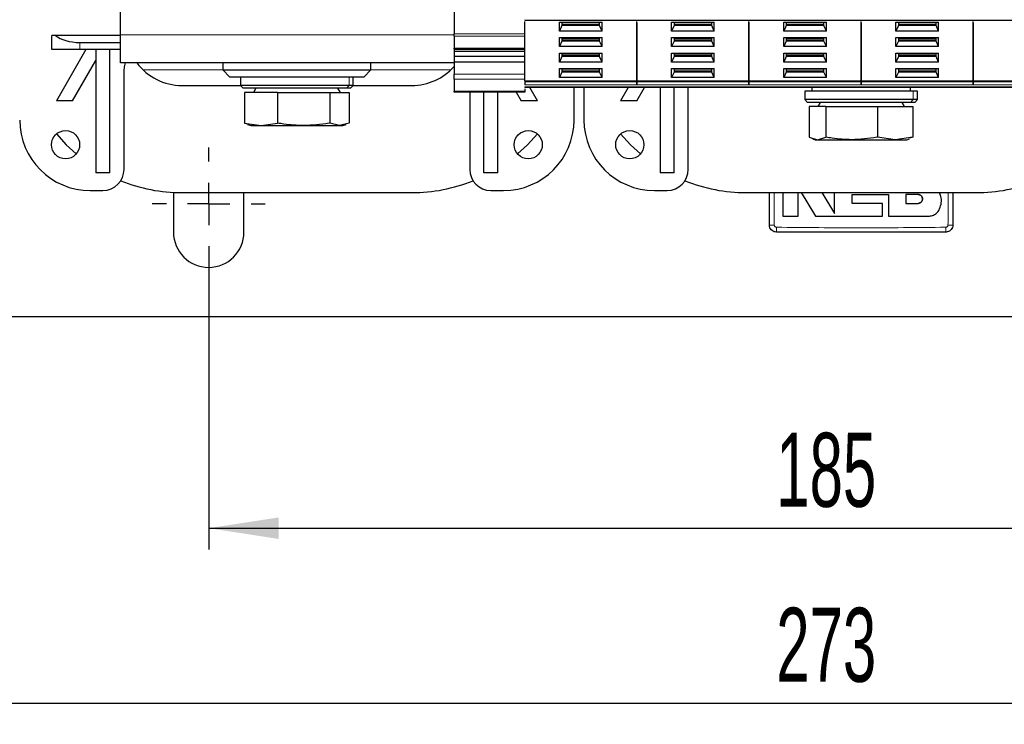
# Model space of a CAD drawing. Header units: millimetres. Extents: x 5 to 418, y 2 to 292.
# Tile 3 of 51: x 60 to 106, y 60 to 93. Entities that reach past the tile are written whole.
import ezdxf

# ---------------------------------------------------------------- set-up
doc = ezdxf.new("R2010")
doc.units = ezdxf.units.MM
doc.layers.add('SLD-0', color=7, linetype='Continuous')
doc.styles.add('SLDTEXTSTYLE0', font='TXT', dxfattribs={"width": 0.605})
doc.dimstyles.new('SLDDIMSTYLE0', dxfattribs={"dimtxt": 3.5, "dimasz": 3.302, "dimexe": 0, "dimexo": 0.0625, "dimgap": 0.875, "dimtad": 1, "dimlfac": 3, "dimrnd": 1e-09, "dimzin": 12, "dimdsep": 46, "dimtxsty": 'SLDTEXTSTYLE0', "dimsah": 1, "dimcen": 0.09, "dimadec": 0, "dimazin": 3, "dimtfac": 1, "dimtofl": 0, "dimtmove": 0, "dimatfit": 3, "dimfxl": 1, "dimfrac": 2, "dimtolj": 1, "dimtzin": 12, "dimarcsym": 0})

# ---------------------------------------------------------------- blocks, each defined once
blk = doc.blocks.new('_D_4')
at = {"layer": 'SLD-0'}
for p, q in [((68.77, 81.792), (68.77, 68.126)), ((130.437, 81.792), (130.437, 68.126)), ((68.77, 69.126), (130.437, 69.126))]:
    blk.add_line(p, q, dxfattribs=at)
for points in [[(68.77, 69.126), (72.072, 68.618), (72.072, 69.634)], [(130.437, 69.126), (127.135, 69.634), (127.135, 68.618)]]:
    blk.add_solid(points, dxfattribs=at)
at = {"layer": 'SLD-0', "insert": (95.593, 73.638), "char_height": 3.5, "attachment_point": 1, "style": 'SLDTEXTSTYLE0'}
blk.add_mtext('185', dxfattribs=at)
blk = doc.blocks.new('_D_6')
at = {"layer": 'SLD-0', "color": 7}
for p, q in [((54.104, 81.792), (54.104, 59.853)), ((145.104, 81.792), (145.104, 59.853)), ((54.104, 60.853), (145.104, 60.853))]:
    blk.add_line(p, q, dxfattribs=at)
for points in [[(54.104, 60.853), (57.406, 60.345), (57.406, 61.361)], [(145.104, 60.853), (141.802, 61.361), (141.802, 60.345)]]:
    blk.add_solid(points, dxfattribs=at)
at = {"layer": 'SLD-0', "color": 7, "insert": (95.593, 65.365), "char_height": 3.5, "attachment_point": 1, "style": 'SLDTEXTSTYLE0'}
blk.add_mtext('273', dxfattribs=at)
blk = doc.blocks.new('SW_CENTERMARKSYMBOL_1')
at = {"layer": 'SLD-0', "color": 0}
for p, q in [((0, 2), (0, 2.667)), ((0, 0), (0, 1)), ((-2, 0), (-2.667, 0)), ((0, 0), (-1, 0)), ((0, 0), (0, -1)), ((0, 0), (1, 0)), ((2, 0), (2.667, 0)), ((0, -2), (0, -2.667))]:
    blk.add_line(p, q, dxfattribs=at)
blk = doc.blocks.new('SW_CENTERMARKSYMBOL_6')
at = {"layer": 'SLD-0', "color": 0}
for p, q in [((0, 2), (0, 2.667)), ((0, 0), (0, 1)), ((-2, 0), (-2.667, 0)), ((0, 0), (-1, 0)), ((0, 0), (0, -1)), ((0, 0), (1, 0)), ((2, 0), (2.667, 0)), ((0, -2), (0, -2.667))]:
    blk.add_line(p, q, dxfattribs=at)

msp = doc.modelspace()

# ---------------------------------------------------------------- linework, layer by layer
at = {"color": 7, "linetype": 'Continuous', "lineweight": 25}
for p, q in [((64.6036, 92.4591), (64.6036, 107.7925)), ((80.3703, 106.4811), (80.3703, 92.5038)), ((83.7036, 93.1404), (89.0036, 93.1404)), ((83.7036, 90.2705), (83.7036, 93.082)), ((89.0036, 93.1404), (94.3036, 93.1404)), ((89.0036, 90.2705), (89.0036, 93.082)), ((94.3036, 93.1404), (99.6036, 93.1404)), ((94.3036, 90.2705), (94.3036, 93.082)), ((99.6036, 93.1404), (104.9036, 93.1404)), ((99.6036, 90.2705), (99.6036, 93.082)), ((104.9036, 93.1404), (110.2036, 93.1404)), ((104.9036, 90.2705), (104.9036, 93.082)), ((85.3454, 93.0517), (87.3618, 93.0517)), ((85.3454, 92.6276), (85.3454, 93.0517)), ((85.4619, 92.8868), (85.3454, 92.6276)), ((87.3618, 92.6276), (85.3454, 92.6276)), ((85.4619, 93.0517), (85.4619, 92.8868)), ((87.2453, 92.934), (85.4619, 92.934)), ((87.2453, 92.8868), (85.4619, 92.8868)), ((87.2453, 92.8868), (87.2453, 93.0517)), ((87.3618, 92.6276), (87.2453, 92.8868)), ((87.3618, 92.6276), (87.3618, 93.0517)), ((89.0036, 93.0237), (89.0036, 90.2705)), ((90.6454, 93.0517), (92.6618, 93.0517)), ((90.6454, 92.6276), (90.6454, 93.0517)), ((90.7619, 92.8868), (90.6454, 92.6276)), ((92.6618, 92.6276), (90.6454, 92.6276)), ((90.7619, 93.0517), (90.7619, 92.8868)), ((92.5453, 92.934), (90.7619, 92.934)), ((92.5453, 92.8868), (90.7619, 92.8868)), ((92.5453, 92.8868), (92.5453, 93.0517)), ((92.6618, 92.6276), (92.5453, 92.8868)), ((92.6618, 92.6276), (92.6618, 93.0517)), ((94.3036, 93.053), (94.3036, 90.2705)), ((95.9454, 93.0517), (97.9618, 93.0517)), ((95.9454, 92.6276), (95.9454, 93.0517)), ((96.0619, 92.8868), (95.9454, 92.6276)), ((97.9618, 92.6276), (95.9454, 92.6276)), ((96.0619, 93.0517), (96.0619, 92.8868)), ((97.8453, 92.934), (96.0619, 92.934)), ((97.8453, 92.8868), (96.0619, 92.8868)), ((97.8453, 92.8868), (97.8453, 93.0517)), ((97.9618, 92.6276), (97.8453, 92.8868)), ((97.9618, 92.6276), (97.9618, 93.0517)), ((99.6036, 93.0237), (99.6036, 90.2705)), ((101.2454, 93.0517), (103.2618, 93.0517)), ((101.2454, 92.6276), (101.2454, 93.0517)), ((101.3619, 92.8868), (101.2454, 92.6276)), ((103.2618, 92.6276), (101.2454, 92.6276)), ((101.3619, 93.0517), (101.3619, 92.8868)), ((103.1453, 92.934), (101.3619, 92.934)), ((103.1453, 92.8868), (101.3619, 92.8868)), ((103.1453, 92.8868), (103.1453, 93.0517)), ((103.2618, 92.6276), (103.1453, 92.8868)), ((103.2618, 92.6276), (103.2618, 93.0517)), ((104.9036, 93.0237), (104.9036, 90.2705)), ((61.3536, 91.7591), (61.3536, 92.4258)), ((61.5322, 92.4258), (61.3536, 92.4258)), ((64.6036, 92.4258), (61.5322, 92.4258)), ((64.6036, 91.1258), (64.6036, 92.4591)), ((80.3703, 92.386), (80.3703, 92.5038)), ((80.3703, 92.386), (80.3703, 91.8193)), ((85.3454, 92.3211), (87.3618, 92.3211)), ((85.3454, 91.8969), (85.3454, 92.3211)), ((85.4619, 92.1561), (85.3454, 91.8969)), ((85.4619, 92.3211), (85.4619, 92.1561)), ((87.2453, 92.2033), (85.4619, 92.2033)), ((87.2453, 92.1561), (85.4619, 92.1561)), ((87.2453, 92.1561), (87.2453, 92.3211)), ((87.3618, 91.8969), (87.2453, 92.1561)), ((87.3618, 91.8969), (87.3618, 92.3211)), ((90.6454, 92.3211), (92.6618, 92.3211)), ((90.6454, 91.8969), (90.6454, 92.3211)), ((90.7619, 92.1561), (90.6454, 91.8969)), ((90.7619, 92.3211), (90.7619, 92.1561)), ((92.5453, 92.2033), (90.7619, 92.2033)), ((92.5453, 92.1561), (90.7619, 92.1561)), ((92.5453, 92.1561), (92.5453, 92.3211)), ((92.6618, 91.8969), (92.5453, 92.1561)), ((92.6618, 91.8969), (92.6618, 92.3211)), ((95.9454, 92.3211), (97.9618, 92.3211)), ((95.9454, 91.8969), (95.9454, 92.3211)), ((96.0619, 92.1561), (95.9454, 91.8969)), ((96.0619, 92.3211), (96.0619, 92.1561)), ((97.8453, 92.2033), (96.0619, 92.2033)), ((97.8453, 92.1561), (96.0619, 92.1561)), ((97.8453, 92.1561), (97.8453, 92.3211)), ((97.9618, 91.8969), (97.8453, 92.1561)), ((97.9618, 91.8969), (97.9618, 92.3211)), ((101.2454, 92.3211), (103.2618, 92.3211)), ((101.2454, 91.8969), (101.2454, 92.3211)), ((101.3619, 92.1561), (101.2454, 91.8969)), ((101.3619, 92.3211), (101.3619, 92.1561)), ((103.1453, 92.2033), (101.3619, 92.2033)), ((103.1453, 92.1561), (101.3619, 92.1561)), ((103.1453, 92.1561), (103.1453, 92.3211)), ((103.2618, 91.8969), (103.1453, 92.1561)), ((103.2618, 91.8969), (103.2618, 92.3211)), ((62.6869, 91.7591), (61.3536, 91.7591)), ((62.9703, 91.7591), (61.5703, 89.3343)), ((62.6869, 92.0925), (64.6036, 92.0925)), ((64.6036, 91.7591), (62.6869, 91.7591)), ((63.4369, 91.7591), (63.4369, 85.9258)), ((64.1036, 85.9258), (64.1036, 91.7591)), ((80.3703, 91.7705), (80.3703, 91.8193)), ((80.3703, 91.7705), (83.7036, 91.7705)), ((80.3703, 91.7705), (80.3703, 91.6779)), ((80.3703, 91.6779), (83.7036, 91.6779)), ((80.3703, 91.6779), (80.3703, 91.4422)), ((87.3618, 91.8969), (85.3454, 91.8969)), ((92.6618, 91.8969), (90.6454, 91.8969)), ((97.9618, 91.8969), (95.9454, 91.8969)), ((103.2618, 91.8969), (101.2454, 91.8969)), ((62.3401, 89.3343), (63.4369, 91.2341)), ((80.3703, 91.4422), (83.7036, 91.4422)), ((80.3703, 91.4422), (80.3703, 91.1829)), ((85.3454, 91.5904), (87.3618, 91.5904)), ((85.3454, 91.1662), (85.3454, 91.5904)), ((85.4619, 91.4255), (85.3454, 91.1662)), ((85.4619, 91.5904), (85.4619, 91.4255)), ((87.2453, 91.4726), (85.4619, 91.4726)), ((87.2453, 91.4255), (85.4619, 91.4255)), ((87.2453, 91.4255), (87.2453, 91.5904)), ((87.3618, 91.1662), (87.2453, 91.4255)), ((87.3618, 91.1662), (87.3618, 91.5904)), ((90.6454, 91.5904), (92.6618, 91.5904)), ((90.6454, 91.1662), (90.6454, 91.5904)), ((90.7619, 91.4255), (90.6454, 91.1662)), ((90.7619, 91.5904), (90.7619, 91.4255)), ((92.5453, 91.4726), (90.7619, 91.4726)), ((92.5453, 91.4255), (90.7619, 91.4255)), ((92.5453, 91.4255), (92.5453, 91.5904)), ((92.6618, 91.1662), (92.5453, 91.4255)), ((92.6618, 91.1662), (92.6618, 91.5904)), ((95.9454, 91.5904), (97.9618, 91.5904)), ((95.9454, 91.1662), (95.9454, 91.5904)), ((96.0619, 91.4255), (95.9454, 91.1662)), ((96.0619, 91.5904), (96.0619, 91.4255)), ((97.8453, 91.4726), (96.0619, 91.4726)), ((97.8453, 91.4255), (96.0619, 91.4255)), ((97.8453, 91.4255), (97.8453, 91.5904)), ((97.9618, 91.1662), (97.8453, 91.4255)), ((97.9618, 91.1662), (97.9618, 91.5904)), ((101.2454, 91.5904), (103.2618, 91.5904)), ((101.2454, 91.1662), (101.2454, 91.5904)), ((101.3619, 91.4255), (101.2454, 91.1662)), ((101.3619, 91.5904), (101.3619, 91.4255)), ((103.1453, 91.4726), (101.3619, 91.4726)), ((103.1453, 91.4255), (101.3619, 91.4255)), ((103.1453, 91.4255), (103.1453, 91.5904)), ((103.2618, 91.1662), (103.1453, 91.4255)), ((103.2618, 91.1662), (103.2618, 91.5904)), ((80.3703, 91.1258), (64.6036, 91.1258)), ((64.7703, 86.0925), (64.7703, 90.748)), ((69.4369, 91.1258), (69.4369, 90.7925)), ((69.4369, 90.7925), (69.7703, 90.4591)), ((69.4369, 90.7925), (76.4369, 90.7925)), ((76.1036, 90.4591), (76.4369, 90.7925)), ((76.4369, 90.7925), (76.4369, 91.1258)), ((80.3703, 91.1829), (83.7036, 91.1829)), ((80.3703, 91.1829), (80.3703, 90.5937)), ((87.3618, 91.1662), (85.3454, 91.1662)), ((85.3454, 90.8597), (87.3618, 90.8597)), ((85.3454, 90.4356), (85.3454, 90.8597)), ((85.4619, 90.8597), (85.4619, 90.6948)), ((87.2453, 90.7419), (85.4619, 90.7419)), ((87.2453, 90.6948), (87.2453, 90.8597)), ((87.3618, 90.4356), (87.3618, 90.8597)), ((92.6618, 91.1662), (90.6454, 91.1662)), ((90.6454, 90.8597), (92.6618, 90.8597)), ((90.6454, 90.4356), (90.6454, 90.8597)), ((90.7619, 90.8597), (90.7619, 90.6948)), ((92.5453, 90.7419), (90.7619, 90.7419)), ((92.5453, 90.6948), (92.5453, 90.8597)), ((92.6618, 90.4356), (92.6618, 90.8597)), ((97.9618, 91.1662), (95.9454, 91.1662)), ((95.9454, 90.8597), (97.9618, 90.8597)), ((95.9454, 90.4356), (95.9454, 90.8597)), ((96.0619, 90.8597), (96.0619, 90.6948)), ((97.8453, 90.7419), (96.0619, 90.7419)), ((97.8453, 90.6948), (97.8453, 90.8597)), ((97.9618, 90.4356), (97.9618, 90.8597)), ((103.2618, 91.1662), (101.2454, 91.1662)), ((101.2454, 90.8597), (103.2618, 90.8597)), ((101.2454, 90.4356), (101.2454, 90.8597)), ((101.3619, 90.8597), (101.3619, 90.6948)), ((103.1453, 90.7419), (101.3619, 90.7419)), ((103.1453, 90.6948), (103.1453, 90.8597)), ((103.2618, 90.4356), (103.2618, 90.8597)), ((76.1036, 90.4591), (69.7703, 90.4591)), ((70.2703, 90.4591), (70.2703, 90.0591)), ((75.6036, 90.0591), (75.6036, 90.4591)), ((80.3703, 90.358), (80.3703, 90.5937)), ((80.3703, 90.358), (80.3703, 89.7913)), ((85.4619, 90.6948), (85.3454, 90.4356)), ((87.3618, 90.4356), (85.3454, 90.4356)), ((87.2453, 90.6948), (85.4619, 90.6948)), ((87.3618, 90.4356), (87.2453, 90.6948)), ((90.7619, 90.6948), (90.6454, 90.4356)), ((92.6618, 90.4356), (90.6454, 90.4356)), ((92.5453, 90.6948), (90.7619, 90.6948)), ((92.6618, 90.4356), (92.5453, 90.6948)), ((96.0619, 90.6948), (95.9454, 90.4356)), ((97.9618, 90.4356), (95.9454, 90.4356)), ((97.8453, 90.6948), (96.0619, 90.6948)), ((97.9618, 90.4356), (97.8453, 90.6948)), ((101.3619, 90.6948), (101.2454, 90.4356)), ((103.2618, 90.4356), (101.2454, 90.4356)), ((103.1453, 90.6948), (101.3619, 90.6948)), ((103.2618, 90.4356), (103.1453, 90.6948)), ((67.5036, 90.0591), (70.2703, 90.0591)), ((70.2703, 90.0591), (70.4036, 89.9258)), ((75.4002, 90.0591), (70.2703, 90.0591)), ((75.277, 89.9258), (70.4036, 89.9258)), ((70.9986, 89.9258), (70.8831, 89.7258)), ((74.9907, 89.7258), (74.8753, 89.9258)), ((75.4703, 89.9258), (75.277, 89.9258)), ((75.6036, 90.0591), (75.4002, 90.0591)), ((75.4703, 89.9258), (75.6036, 90.0591)), ((75.6036, 90.0591), (78.3703, 90.0591)), ((83.7036, 90.2705), (89.0036, 90.2705)), ((83.7036, 90.2705), (83.7036, 90.2234)), ((89.0036, 89.9591), (83.7036, 89.9591)), ((83.7036, 89.9008), (83.7036, 89.7913)), ((84.3036, 89.3343), (83.9428, 89.9591)), ((86.0369, 88.4258), (86.0369, 89.9591)), ((86.5036, 89.9591), (86.5036, 88.4258)), ((88.5977, 89.9591), (88.2369, 89.3343)), ((89.0036, 90.2705), (89.0036, 90.2234)), ((89.0036, 90.2705), (94.3036, 90.2705)), ((89.0036, 90.2705), (89.0036, 90.2234)), ((94.3036, 89.9591), (89.0036, 89.9591)), ((89.0067, 89.3343), (89.3675, 89.9591)), ((90.1036, 89.9591), (90.1036, 85.9258)), ((90.7703, 85.9258), (90.7703, 89.9591)), ((91.4369, 86.0925), (91.4369, 89.9591)), ((94.3036, 90.2705), (94.3036, 90.2234)), ((94.3036, 90.2705), (99.6036, 90.2705)), ((94.3036, 90.2705), (94.3036, 90.2234)), ((99.6036, 89.9591), (94.3036, 89.9591)), ((97.2703, 89.9591), (97.2703, 89.7925)), ((99.6036, 90.2705), (99.6036, 90.2234)), ((99.6036, 90.2705), (104.9036, 90.2705)), ((99.6036, 90.2705), (99.6036, 90.2234)), ((104.9036, 89.9591), (99.6036, 89.9591)), ((101.9369, 89.7925), (101.9369, 89.9591)), ((104.9036, 90.2705), (104.9036, 90.2234)), ((104.9036, 90.2705), (110.2036, 90.2705)), ((104.9036, 90.2705), (104.9036, 90.2234)), ((110.2036, 89.9591), (104.9036, 89.9591)), ((70.463, 89.7258), (70.463, 88.2811)), ((72.0225, 89.7258), (70.463, 89.7258)), ((72.0225, 89.7258), (72.0225, 88.2811)), ((72.0225, 89.7258), (74.4964, 89.7258)), ((74.4964, 89.7258), (74.4964, 88.2811)), ((74.4964, 89.7258), (75.4109, 89.7258)), ((75.4109, 89.7258), (75.4109, 88.2811)), ((80.3703, 89.7425), (80.3703, 89.7913)), ((83.7036, 89.7425), (80.3703, 89.7425)), ((81.1036, 89.7425), (81.1036, 86.0925)), ((81.7703, 85.9258), (81.7703, 89.7425)), ((82.4369, 85.9258), (82.4369, 89.7425)), ((83.2981, 89.7425), (83.5338, 89.3343)), ((83.7036, 89.7913), (83.7036, 89.7425)), ((96.9369, 89.7925), (96.9369, 89.3925)), ((102.0669, 89.7925), (96.9369, 89.7925)), ((96.9369, 89.3925), (97.0703, 89.2591)), ((102.0669, 89.3925), (96.9369, 89.3925)), ((102.2703, 89.7925), (102.0669, 89.7925)), ((102.2703, 89.3925), (102.0669, 89.3925)), ((102.1369, 89.2591), (102.2703, 89.3925)), ((102.2703, 89.3925), (102.2703, 89.7925)), ((62.3401, 89.3343), (61.5703, 89.3343)), ((84.3036, 89.3343), (83.5338, 89.3343)), ((89.0067, 89.3343), (88.2369, 89.3343)), ((101.9437, 89.2591), (97.0703, 89.2591)), ((97.1547, 89.0591), (97.1547, 87.6145)), ((97.9356, 89.0591), (97.1547, 89.0591)), ((97.6653, 89.2591), (97.5498, 89.0591)), ((97.9356, 89.0591), (97.9356, 87.6145)), ((97.9356, 89.0591), (100.3845, 89.0591)), ((100.3845, 89.0591), (100.3845, 87.6145)), ((100.3845, 89.0591), (102.0525, 89.0591)), ((101.6574, 89.0591), (101.5419, 89.2591)), ((102.1369, 89.2591), (101.9437, 89.2591)), ((102.0525, 89.0591), (102.0525, 87.6145)), ((70.463, 88.2811), (71.2427, 88.1591)), ((70.463, 88.2811), (70.6089, 88.2422)), ((70.6011, 88.2207), (70.7703, 88.1591)), ((70.7703, 88.1591), (71.2427, 88.1591)), ((71.2427, 88.1591), (72.0225, 88.2811)), ((71.2427, 88.1591), (73.2595, 88.1591)), ((73.2595, 88.1591), (74.9537, 88.1591)), ((74.9537, 88.1591), (74.4964, 88.2811)), ((75.4109, 88.2811), (74.9537, 88.1591)), ((74.9537, 88.1591), (75.1036, 88.1591)), ((75.1036, 88.1591), (75.2728, 88.2207)), ((97.1547, 87.6145), (97.5452, 87.4925)), ((97.3139, 87.5373), (97.4369, 87.4925)), ((97.4369, 87.4925), (97.5452, 87.4925)), ((97.5452, 87.4925), (97.9356, 87.6145)), ((97.5452, 87.4925), (99.1601, 87.4925)), ((99.1601, 87.4925), (101.2185, 87.4925)), ((101.2185, 87.4925), (100.3845, 87.6145)), ((102.0525, 87.6145), (101.2185, 87.4925)), ((101.2185, 87.4925), (101.7703, 87.4925)), ((101.7703, 87.4925), (101.8933, 87.5373)), ((102.0525, 87.6145), (101.8843, 87.5619)), ((64.1036, 85.9258), (63.4369, 85.9258)), ((82.4369, 85.9258), (81.7703, 85.9258)), ((90.7703, 85.9258), (90.1036, 85.9258)), ((63.1703, 85.0925), (63.7703, 85.0925)), ((67.1036, 85.0028), (67.1036, 83.1258)), ((67.5036, 84.9925), (78.3703, 84.9925)), ((70.4369, 83.1258), (70.4369, 84.9925)), ((82.1036, 85.0925), (82.7036, 85.0925)), ((89.8369, 85.0925), (90.4369, 85.0925)), ((94.1703, 84.9925), (105.0369, 84.9925)), ((95.9001, 84.9925), (95.9001, 83.8811)), ((96.6328, 83.8811), (96.6328, 84.9925)), ((96.7636, 84.9925), (97.4399, 83.8811)), ((97.7398, 84.9925), (98.342, 84.0028)), ((98.342, 84.0028), (98.342, 84.9925)), ((99.1723, 84.9074), (100.8984, 84.9074)), ((99.1723, 84.4824), (99.1723, 84.9074)), ((100.8984, 84.9074), (100.8984, 83.8811)), ((101.7114, 84.9074), (101.7114, 84.4824)), ((102.2917, 84.9074), (101.7114, 84.9074)), ((100.6068, 84.4824), (99.1723, 84.4824)), ((100.6068, 83.8811), (100.6068, 84.4824)), ((101.7114, 84.4824), (102.2917, 84.4824)), ((95.9001, 83.8811), (96.6328, 83.8811)), ((97.4399, 83.8811), (100.6068, 83.8811)), ((100.8984, 83.8811), (102.7908, 83.8811)), ((148.1036, 79.1258), (51.1036, 79.1258))]:
    msp.add_line(p, q, dxfattribs=at)
at = {"color": 7, "linetype": 'Continuous', "lineweight": 18}
for p, q in [((87.2453, 93.0164), (85.4619, 93.0164)), ((92.5453, 93.0164), (90.7619, 93.0164)), ((97.8453, 93.0164), (96.0619, 93.0164)), ((103.1453, 93.0164), (101.3619, 93.0164)), ((80.3703, 92.4591), (64.6036, 92.4591)), ((80.3703, 92.5038), (83.7036, 92.5038)), ((83.7036, 92.386), (80.3703, 92.386)), ((87.2453, 92.2858), (85.4619, 92.2858)), ((92.5453, 92.2858), (90.7619, 92.2858)), ((97.8453, 92.2858), (96.0619, 92.2858)), ((103.1453, 92.2858), (101.3619, 92.2858)), ((62.6869, 91.7591), (62.6869, 92.0925)), ((80.3703, 91.8193), (83.7036, 91.8193)), ((87.2453, 91.5551), (85.4619, 91.5551)), ((92.5453, 91.5551), (90.7619, 91.5551)), ((97.8453, 91.5551), (96.0619, 91.5551)), ((103.1453, 91.5551), (101.3619, 91.5551)), ((69.4369, 90.7925), (65.6669, 90.7925)), ((80.2069, 90.7925), (76.4369, 90.7925)), ((87.2453, 90.8244), (85.4619, 90.8244)), ((92.5453, 90.8244), (90.7619, 90.8244)), ((97.8453, 90.8244), (96.0619, 90.8244)), ((103.1453, 90.8244), (101.3619, 90.8244)), ((75.4002, 90.4591), (75.4002, 90.0591)), ((80.3703, 90.5937), (83.7036, 90.5937)), ((83.7036, 90.358), (80.3703, 90.358)), ((75.277, 89.9258), (75.4002, 90.0591)), ((83.7036, 90.2234), (89.0036, 90.2234)), ((83.7036, 90.082), (89.0036, 90.082)), ((89.0036, 89.9884), (83.7036, 89.9884)), ((89.0036, 90.2234), (94.3036, 90.2234)), ((89.0036, 90.082), (94.3036, 90.082)), ((94.3036, 89.9884), (89.0036, 89.9884)), ((94.3036, 90.2234), (99.6036, 90.2234)), ((94.3036, 90.082), (99.6036, 90.082)), ((99.6036, 89.9884), (94.3036, 89.9884)), ((99.6036, 90.2234), (104.9036, 90.2234)), ((99.6036, 90.082), (104.9036, 90.082)), ((104.9036, 89.9884), (99.6036, 89.9884)), ((104.9036, 90.2234), (110.2036, 90.2234)), ((104.9036, 90.082), (110.2036, 90.082)), ((110.2036, 89.9884), (104.9036, 89.9884)), ((80.3703, 89.7913), (83.7036, 89.7913)), ((101.9437, 89.2591), (102.0669, 89.3925)), ((102.0669, 89.7925), (102.0669, 89.3925))]:
    msp.add_line(p, q, dxfattribs=at)
at = {"color": 7, "linetype": 'Continuous', "lineweight": 25, "flags": 128}
for points in [[(64.7703, 90.748), (64.7901, 90.9462), (64.8444, 91.1258)], [(61.5704, 87.7658), (62.0353, 87.2575), (62.5077, 86.8228)], [(83.3662, 86.8228), (83.8386, 87.2575), (84.3035, 87.7658)], [(88.237, 87.7658), (88.702, 87.2575), (89.1743, 86.8228)]]:
    msp.add_lwpolyline(points, dxfattribs=at)
at = {"color": 7, "linetype": 'Continuous', "lineweight": 25}
for centre in [(62.0036, 87.2591), (83.8703, 87.2591), (88.6703, 87.2591)]:
    msp.add_circle(centre, 0.6667, dxfattribs=at)
for centre, radius, start, end in [((67.5036, 92.7258), 2.6667, 216.8699, 270), ((78.3703, 92.7258), 2.6667, 270, 318.59038), ((63.1703, 88.4258), 3.3333, 180, 270), ((82.7036, 88.4258), 3.3333, 270, 0), ((89.8369, 88.4258), 3.3333, 180, 270), ((63.7703, 86.0925), 1, 270, 0), ((82.1036, 86.0925), 1, 180, 270), ((90.4369, 86.0925), 1, 270, 0), ((67.5036, 92.7258), 7.7333, 248.04623, 270), ((78.3703, 92.7258), 7.7333, 270, 291.95377), ((94.1703, 92.7258), 7.7333, 248.04623, 270), ((105.0369, 92.7258), 7.7333, 270, 291.95377), ((68.7703, 83.1258), 1.6667, 180, 0)]:
    msp.add_arc(centre, radius, start, end, dxfattribs=at)
at = {"color": 7, "linetype": 'Continuous', "lineweight": 18}
for centre, radius, start, end in [((95.4429, 88.2844), 4.8283, 267.95105, 270.67242), ((100.294, 83.2984), 4.6936, 179.30828, 182.10781), ((98.9107, 83.2984), 4.696, 357.89328, 0.69137), ((103.7643, 88.2878), 4.8317, 269.32805, 272.04752)]:
    msp.add_arc(centre, radius, start, end, dxfattribs=at)
at = {"color": 7, "linetype": 'Continuous', "lineweight": 25}
msp.add_ellipse((62.6869, 92.7591), major_axis=(1.3333, 0), ratio=0.5, start_param=3.6651914, end_param=4.712389, dxfattribs=at)
for points in [[(83.7036, 93.1697), (83.7036, 93.1613), (83.7036, 93.1445), (83.7036, 93.1417), (83.7036, 93.1404)], [(89.0036, 93.1404), (89.0036, 93.1417), (89.0036, 93.1445), (89.0036, 93.1613), (89.0036, 93.1697)], [(89.0036, 93.1697), (89.0036, 93.1613), (89.0036, 93.1445), (89.0036, 93.1417), (89.0036, 93.1404)], [(94.3036, 93.1404), (94.3036, 93.1417), (94.3036, 93.1445), (94.3036, 93.1613), (94.3036, 93.1697)], [(94.3036, 93.1697), (94.3036, 93.1613), (94.3036, 93.1445), (94.3036, 93.1417), (94.3036, 93.1404)], [(99.6036, 93.1404), (99.6036, 93.1417), (99.6036, 93.1445), (99.6036, 93.1613), (99.6036, 93.1697)], [(99.6036, 93.1697), (99.6036, 93.1613), (99.6036, 93.1445), (99.6036, 93.1417), (99.6036, 93.1404)], [(104.9036, 93.1404), (104.9036, 93.1417), (104.9036, 93.1445), (104.9036, 93.1613), (104.9036, 93.1697)], [(104.9036, 93.1697), (104.9036, 93.1613), (104.9036, 93.1445), (104.9036, 93.1417), (104.9036, 93.1404)], [(83.7036, 90.2234), (83.7036, 90.213), (83.7036, 90.1924), (83.7036, 90.1527), (83.7036, 90.1129), (83.7036, 90.0923), (83.7036, 90.082)], [(83.7036, 89.9884), (83.7036, 89.9841), (83.7036, 89.9753), (83.7036, 89.9662), (83.7036, 89.9602), (83.7036, 89.9595), (83.7036, 89.9591)], [(89.0036, 90.082), (89.0036, 90.0923), (89.0036, 90.1129), (89.0036, 90.1527), (89.0036, 90.1924), (89.0036, 90.213), (89.0036, 90.2234)], [(89.0036, 90.2234), (89.0036, 90.213), (89.0036, 90.1924), (89.0036, 90.1527), (89.0036, 90.1129), (89.0036, 90.0923), (89.0036, 90.082)], [(89.0036, 89.9884), (89.0036, 89.9841), (89.0036, 89.9753), (89.0036, 89.9662), (89.0036, 89.9602), (89.0036, 89.9595), (89.0036, 89.9591)], [(89.0036, 89.9884), (89.0036, 89.9841), (89.0036, 89.9753), (89.0036, 89.9662), (89.0036, 89.9602), (89.0036, 89.9595), (89.0036, 89.9591)], [(94.3036, 90.082), (94.3036, 90.0923), (94.3036, 90.1129), (94.3036, 90.1527), (94.3036, 90.1924), (94.3036, 90.213), (94.3036, 90.2234)], [(94.3036, 90.2234), (94.3036, 90.213), (94.3036, 90.1924), (94.3036, 90.1527), (94.3036, 90.1129), (94.3036, 90.0923), (94.3036, 90.082)], [(94.3036, 89.9884), (94.3036, 89.9841), (94.3036, 89.9753), (94.3036, 89.9662), (94.3036, 89.9602), (94.3036, 89.9595), (94.3036, 89.9591)], [(94.3036, 89.9884), (94.3036, 89.9841), (94.3036, 89.9753), (94.3036, 89.9662), (94.3036, 89.9602), (94.3036, 89.9595), (94.3036, 89.9591)], [(99.6036, 90.082), (99.6036, 90.0923), (99.6036, 90.1129), (99.6036, 90.1527), (99.6036, 90.1924), (99.6036, 90.213), (99.6036, 90.2234)], [(99.6036, 90.2234), (99.6036, 90.213), (99.6036, 90.1924), (99.6036, 90.1527), (99.6036, 90.1129), (99.6036, 90.0923), (99.6036, 90.082)], [(99.6036, 89.9884), (99.6036, 89.9841), (99.6036, 89.9753), (99.6036, 89.9662), (99.6036, 89.9602), (99.6036, 89.9595), (99.6036, 89.9591)], [(99.6036, 89.9884), (99.6036, 89.9841), (99.6036, 89.9753), (99.6036, 89.9662), (99.6036, 89.9602), (99.6036, 89.9595), (99.6036, 89.9591)], [(104.9036, 90.082), (104.9036, 90.0923), (104.9036, 90.1129), (104.9036, 90.1527), (104.9036, 90.1924), (104.9036, 90.213), (104.9036, 90.2234)], [(104.9036, 90.2234), (104.9036, 90.213), (104.9036, 90.1924), (104.9036, 90.1527), (104.9036, 90.1129), (104.9036, 90.0923), (104.9036, 90.082)], [(104.9036, 89.9884), (104.9036, 89.9841), (104.9036, 89.9753), (104.9036, 89.9662), (104.9036, 89.9602), (104.9036, 89.9595), (104.9036, 89.9591)], [(104.9036, 89.9884), (104.9036, 89.9841), (104.9036, 89.9753), (104.9036, 89.9662), (104.9036, 89.9602), (104.9036, 89.9595), (104.9036, 89.9591)]]:
    msp.add_open_spline(points, degree=3, dxfattribs=at)
for points, knots in [([(73.2595, 88.1591), (72.9463, 88.1728), (72.5313, 88.1909), (72.1227, 88.2634), (72.0225, 88.2811)], [0, 0, 0, 0, 0.7546767, 1, 1, 1, 1]), ([(74.4964, 88.2811), (74.4836, 88.2788), (74.0759, 88.2041), (73.6611, 88.1812), (73.2595, 88.1591)], [0, 0, 0, 0, 0.03148504, 1, 1, 1, 1]), ([(99.1601, 87.4925), (98.85, 87.5061), (98.4392, 87.5243), (98.0348, 87.5967), (97.9356, 87.6145)], [0, 0, 0, 0, 0.7546767, 1, 1, 1, 1]), ([(100.3845, 87.6145), (100.3718, 87.6121), (99.9682, 87.5374), (99.5577, 87.5146), (99.1601, 87.4925)], [0, 0, 0, 0, 0.03148504, 1, 1, 1, 1]), ([(95.2703, 83.4591), (95.2703, 83.8135), (95.2703, 84.3246), (95.2703, 84.8358), (95.2703, 84.9925)], [0, 0, 0, 0, 0.6934289, 1, 1, 1, 1]), ([(102.2917, 84.4824), (102.3156, 84.4847), (102.3634, 84.4894), (102.427, 84.5261), (102.4753, 84.58), (102.503, 84.6473), (102.5068, 84.7198), (102.4865, 84.7896), (102.4442, 84.8487), (102.3847, 84.8904), (102.3305, 84.9061), (102.2992, 84.9072), (102.2917, 84.9074)], [0, 0, 0, 0, 0.1073587, 0.214721, 0.322003, 0.4292233, 0.5364373, 0.6436973, 0.7510459, 0.8585026, 0.9660513, 1, 1, 1, 1]), ([(102.2917, 84.9074), (102.3156, 84.9051), (102.3635, 84.9003), (102.4271, 84.8636), (102.4755, 84.8096), (102.5031, 84.7421), (102.5068, 84.6694), (102.4862, 84.5997), (102.4438, 84.5407), (102.3843, 84.4992), (102.3302, 84.4836), (102.2991, 84.4826), (102.2917, 84.4824)], [0, 0, 0, 0, 0.1075789, 0.2151577, 0.3227289, 0.4302244, 0.5376129, 0.6449022, 0.7521279, 0.8593402, 0.9665938, 1, 1, 1, 1]), ([(103.313, 84.2316), (103.3462, 84.3253), (103.4127, 84.5125), (103.3997, 84.7854), (103.3297, 84.9338), (103.3021, 84.9925)], [0, 0, 0, 0, 0.3769092, 0.7538233, 1, 1, 1, 1]), ([(103.9369, 84.9925), (103.9369, 84.8597), (103.9369, 84.3486), (103.9369, 83.8375), (103.9369, 83.4591)], [0, 0, 0, 0, 0.2597327, 1, 1, 1, 1]), ([(102.7908, 83.8811), (102.8542, 83.8873), (102.9812, 83.8997), (103.1494, 83.9971), (103.2587, 84.1162), (103.2993, 84.2026), (103.313, 84.2316)], [0, 0, 0, 0, 0.2851253, 0.5702516, 0.8553553, 1, 1, 1, 1]), ([(95.6036, 83.1258), (95.5661, 83.1295), (95.4912, 83.1369), (95.3913, 83.1943), (95.3159, 83.2789), (95.276, 83.3726), (95.2719, 83.4346), (95.2703, 83.4591)], [0, 0, 0, 0, 0.2146723, 0.429352, 0.6440261, 0.8586954, 1, 1, 1, 1]), ([(103.9369, 83.4591), (103.9332, 83.4217), (103.9259, 83.3467), (103.8684, 83.2468), (103.7838, 83.1715), (103.6901, 83.1315), (103.6282, 83.1274), (103.6036, 83.1258)], [0, 0, 0, 0, 0.2146728, 0.4293525, 0.6440267, 0.8586958, 1, 1, 1, 1]), ([(103.6036, 83.1258), (102.2704, 83.1258), (99.6037, 83.1258), (96.937, 83.1258), (95.6036, 83.1258)], [0, 0, 0, 0, 0.499961, 1, 1, 1, 1])]:
    msp.add_open_spline(points, degree=3, knots=knots, dxfattribs=at)
at = {"color": 7, "linetype": 'Continuous', "lineweight": 18}
for points, knots in [([(95.4903, 84.9925), (95.4901, 84.8354), (95.4896, 84.3233), (95.4955, 83.8113), (95.4996, 83.4564)], [0, 0, 0, 0, 0.3067305, 1, 1, 1, 1]), ([(103.7076, 83.4564), (103.712, 83.8353), (103.7179, 84.3473), (103.7172, 84.8594), (103.717, 84.9925)], [0, 0, 0, 0, 0.7401057, 1, 1, 1, 1]), ([(95.4996, 83.4564), (95.5001, 83.449), (95.5016, 83.4303), (95.5139, 83.402), (95.5368, 83.3764), (95.5669, 83.3588), (95.5895, 83.3563), (95.6008, 83.3551)], [0, 0, 0, 0, 0.1406569, 0.3555038, 0.5710329, 0.7861716, 1, 1, 1, 1]), ([(95.6008, 83.3551), (96.9351, 83.3416), (99.6037, 83.3145), (102.2723, 83.3416), (103.6064, 83.3551)], [0, 0, 0, 0, 0.5000392, 1, 1, 1, 1]), ([(103.6064, 83.3551), (103.6138, 83.3557), (103.6325, 83.3571), (103.6607, 83.3695), (103.6863, 83.3924), (103.7039, 83.4225), (103.7064, 83.4451), (103.7076, 83.4564)], [0, 0, 0, 0, 0.1405668, 0.3553275, 0.5708435, 0.7860436, 1, 1, 1, 1])]:
    msp.add_open_spline(points, degree=3, knots=knots, dxfattribs=at)

# ---------------------------------------------------------------- block references
at = {"layer": 'SLD-0'}
for name in ['SW_CENTERMARKSYMBOL_1', 'SW_CENTERMARKSYMBOL_6']:
    msp.add_blockref(name, (68.7703, 84.4591), dxfattribs=at)

# ---------------------------------------------------------------- dimensions: what is measured, and where the dimension line sits
at = {"layer": 'SLD-0', "color": 7}
dim = msp.add_linear_dim(base=(145.1036, 60.8532), p1=(54.1036, 81.7925), p2=(145.1036, 81.7925), dimstyle='SLDDIMSTYLE0', dxfattribs=at)
dim.commit()
dim.dimension.update_dxf_attribs({"geometry": '_D_6', "text_midpoint": (99.6036, 60.8532), "dimtype": 160})
at = {"layer": 'SLD-0'}
dim = msp.add_linear_dim(base=(130.4369, 69.1258), p1=(68.7703, 81.7925), p2=(130.4369, 81.7925), dimstyle='SLDDIMSTYLE0', dxfattribs=at)
dim.commit()
dim.dimension.update_dxf_attribs({"geometry": '_D_4', "text_midpoint": (99.6036, 69.1258), "dimtype": 160})

doc.saveas('drawing.dxf')
